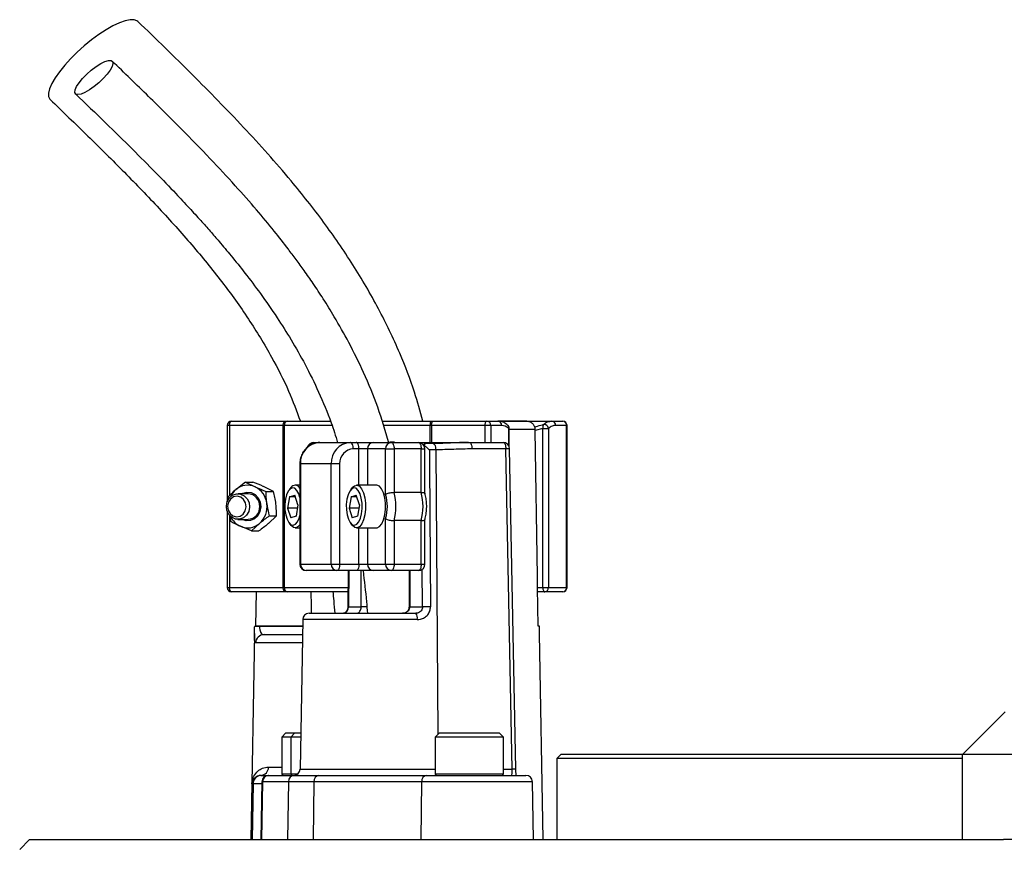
# Model space of a CAD drawing. Header units: millimetres. Extents: x 1474 to 2489, y 639 to 3445.
# Tile 5 of 6: x 1730 to 1961, y 3003 to 3197. Entities that reach past the tile are written whole.
import ezdxf

# ---------------------------------------------------------------- set-up
doc = ezdxf.new("R2010")
doc.units = ezdxf.units.MM

msp = doc.modelspace()

# ---------------------------------------------------------------- linework, layer by layer
at = {"color": 7, "linetype": 'Continuous', "lineweight": 25}
for p, q in [((1780.04, 3103.26), (1792.58, 3103.26)), ((1792.58, 3103.26), (1793.09, 3103.26)), ((1793.09, 3103.26), (1803.17, 3103.26)), ((1815.28, 3103.26), (1826.71, 3103.26)), ((1826.71, 3103.26), (1827.31, 3103.26)), ((1827.31, 3103.26), (1839.85, 3103.26)), ((1839.85, 3103.26), (1842.41, 3103.26)), ((1842.46, 3103.26), (1855.04, 3103.26)), ((1849.2, 3103.26), (1842.53, 3103.26)), ((1855.04, 3103.26), (1857.6, 3103.26)), ((1779.04, 3102.26), (1779.04, 3084.36)), ((1792.16, 3102.26), (1779.61, 3102.26)), ((1792.42, 3102.26), (1792.16, 3102.26)), ((1792.16, 3064.26), (1792.16, 3102.26)), ((1792.42, 3102.26), (1792.42, 3064.26)), ((1826.88, 3102.26), (1826.59, 3102.26)), ((1839.43, 3102.26), (1826.88, 3102.26)), ((1840.76, 3102.26), (1839.43, 3102.26)), ((1843.31, 3102.26), (1840.76, 3102.26)), ((1845.08, 3097.25), (1845.08, 3101.56)), ((1851.11, 3101.09), (1851.1, 3101.3)), ((1852.95, 3101.56), (1851.11, 3101.09)), ((1852.95, 3064.26), (1852.95, 3101.56)), ((1852.95, 3101.56), (1854.28, 3101.56)), ((1854.28, 3101.56), (1854.28, 3064.26)), ((1858.51, 3102.26), (1855.95, 3102.26)), ((1858.51, 3064.26), (1858.51, 3102.26)), ((1858.6, 3064.26), (1858.6, 3102.26)), ((1799.31, 3098.26), (1800.73, 3098.26)), ((1800.73, 3098.26), (1807.91, 3098.26)), ((1807.91, 3098.26), (1809.27, 3098.26)), ((1809.27, 3098.26), (1813.26, 3098.26)), ((1813.26, 3098.26), (1817.48, 3098.26)), ((1817.48, 3098.26), (1823.83, 3098.26)), ((1823.83, 3098.26), (1835.73, 3098.26)), ((1835.73, 3098.26), (1843.66, 3098.26)), ((1809.9, 3096.76), (1808.54, 3096.76)), ((1811.9, 3096.76), (1809.9, 3096.76)), ((1816.12, 3096.76), (1811.9, 3096.76)), ((1816.12, 3086.09), (1816.12, 3096.76)), ((1816.12, 3096.76), (1818.12, 3096.76)), ((1818.12, 3096.76), (1818.12, 3086.58)), ((1824.46, 3096.76), (1818.12, 3096.76)), ((1824.46, 3086.58), (1824.46, 3096.76)), ((1825.33, 3086.3), (1825.33, 3096.76)), ((1825.63, 3097.98), (1825.52, 3098)), ((1827.23, 3098), (1825.69, 3098)), ((1827.87, 3096.53), (1826.38, 3096.53)), ((1844.29, 3096.79), (1836.36, 3096.79)), ((1845.74, 3021.74), (1844.29, 3096.79)), ((1846.61, 3021.74), (1845.16, 3096.79)), ((1796.05, 3093.26), (1796.05, 3069.76)), ((1803.38, 3093.26), (1796.19, 3093.26)), ((1796.19, 3093.26), (1796.19, 3069.76)), ((1805.37, 3093.26), (1803.38, 3093.26)), ((1803.38, 3069.76), (1803.38, 3093.26)), ((1805.37, 3093.26), (1805.37, 3069.76)), ((1783.32, 3088.98), (1781.07, 3087.21)), ((1783.32, 3088.98), (1785.56, 3087.89)), ((1783.32, 3088.98), (1785.06, 3088.98)), ((1789.9, 3086.8), (1787.67, 3087.89)), ((1788.17, 3086.8), (1789.9, 3086.8)), ((1793.97, 3087.69), (1793.55, 3087.15)), ((1796.05, 3088.26), (1794.96, 3088.26)), ((1808.34, 3087.69), (1807.92, 3087.15)), ((1813.99, 3088.26), (1809.33, 3088.26)), ((1824.46, 3086.58), (1818.12, 3086.58)), ((1779.19, 3085.44), (1779.22, 3084.71)), ((1783.94, 3086.26), (1781.57, 3086.26)), ((1793.67, 3085.55), (1793.2, 3082.89)), ((1793.67, 3085.55), (1794.88, 3085.93)), ((1795, 3085.55), (1793.67, 3085.55)), ((1795.62, 3083.64), (1794.88, 3085.93)), ((1808.04, 3085.55), (1807.57, 3082.89)), ((1808.04, 3085.55), (1809.25, 3085.93)), ((1809.37, 3085.55), (1808.04, 3085.55)), ((1809.99, 3083.64), (1809.25, 3085.93)), ((1779.04, 3082.17), (1779.04, 3064.26)), ((1793.2, 3082.89), (1793.95, 3080.6)), ((1795.49, 3082.89), (1793.2, 3082.89)), ((1795.62, 3083.64), (1795.16, 3080.97)), ((1807.57, 3082.89), (1808.32, 3080.6)), ((1809.86, 3082.89), (1807.57, 3082.89)), ((1809.99, 3083.64), (1809.53, 3080.97)), ((1781.57, 3080.26), (1783.94, 3080.26)), ((1790.61, 3081.08), (1788.73, 3079.31)), ((1788.88, 3081.08), (1790.61, 3081.08)), ((1795.16, 3080.97), (1793.95, 3080.6)), ((1809.53, 3080.97), (1808.32, 3080.6)), ((1816.12, 3069.76), (1816.12, 3080.43)), ((1824.46, 3079.95), (1818.12, 3079.95)), ((1818.12, 3079.95), (1818.12, 3069.76)), ((1824.46, 3069.76), (1824.46, 3079.95)), ((1825.33, 3069.76), (1825.33, 3080.22)), ((1784.74, 3077.54), (1782.13, 3078.63)), ((1784.74, 3077.54), (1786.62, 3079.31)), ((1784.74, 3077.54), (1786.48, 3077.54)), ((1793.55, 3079.37), (1793.97, 3078.84)), ((1794.96, 3078.26), (1796.05, 3078.26)), ((1807.92, 3079.37), (1808.34, 3078.84)), ((1809.33, 3078.26), (1813.99, 3078.26)), ((1796.19, 3069.76), (1803.38, 3069.76)), ((1804.74, 3068.26), (1797.55, 3068.26)), ((1803.38, 3069.76), (1805.37, 3069.76)), ((1809.27, 3068.26), (1804.74, 3068.26)), ((1805.37, 3069.76), (1809.9, 3069.76)), ((1807.36, 3068.26), (1807.3, 3059.77)), ((1813.26, 3068.26), (1809.27, 3068.26)), ((1809.9, 3069.76), (1811.9, 3069.76)), ((1811.9, 3069.76), (1816.12, 3069.76)), ((1817.48, 3068.26), (1813.26, 3068.26)), ((1816.12, 3069.76), (1818.12, 3069.76)), ((1823.83, 3068.26), (1817.48, 3068.26)), ((1818.12, 3069.76), (1824.46, 3069.76)), ((1821.63, 3068.26), (1821.63, 3059.76)), ((1779.61, 3064.26), (1792.16, 3064.26)), ((1792.16, 3064.26), (1792.42, 3064.26)), ((1851.87, 3055.26), (1851.72, 3064.26)), ((1851.72, 3064.26), (1852.95, 3064.26)), ((1852.95, 3064.26), (1854.28, 3064.26)), ((1854.28, 3064.26), (1858.51, 3064.26)), ((1792.58, 3063.26), (1780.04, 3063.26)), ((1785.77, 3055.26), (1785.9, 3063.26)), ((1793.09, 3063.26), (1792.58, 3063.26)), ((1807.27, 3063.26), (1793.09, 3063.26)), ((1853.38, 3063.26), (1851.73, 3063.26)), ((1857.6, 3063.26), (1853.38, 3063.26)), ((1807.44, 3059.76), (1810.43, 3059.76)), ((1821.77, 3059.76), (1824.76, 3059.76)), ((1796.72, 3056.79), (1796.11, 3021.74)), ((1798.22, 3058.26), (1823.24, 3058.26)), ((1785.48, 3055.26), (1785.48, 3055.23)), ((1786.64, 3055.26), (1786.64, 3055.23)), ((1796.69, 3055.26), (1786.64, 3055.26)), ((1852.15, 3055.26), (1851.87, 3055.26)), ((1852.15, 3055.23), (1852.15, 3055.26)), ((1852.15, 3055.23), (1852.15, 3055.26)), ((1785.45, 3053.54), (1784.61, 3005.26)), ((1787.67, 3053.26), (1796.66, 3053.26)), ((1853.03, 3005.26), (1852.19, 3053.54)), ((1961.2, 3035.16), (1951.3, 3025.26)), ((1792.8, 3030.26), (1791.8, 3029.26)), ((1791.8, 3029.26), (1791.8, 3020.66)), ((1793.91, 3029.26), (1791.8, 3029.26)), ((1792.8, 3030.26), (1794.91, 3030.26)), ((1794.91, 3030.26), (1793.91, 3029.26)), ((1793.91, 3029.26), (1793.91, 3020.66)), ((1796.24, 3029.26), (1793.91, 3029.26)), ((1794.91, 3030.26), (1796.25, 3030.26)), ((1828.72, 3030.26), (1827.72, 3029.26)), ((1827.72, 3029.26), (1827.72, 3020.66)), ((1843.72, 3029.26), (1827.72, 3029.26)), ((1828.72, 3030.26), (1842.72, 3030.26)), ((1843.72, 3029.26), (1842.72, 3030.26)), ((1843.72, 3020.66), (1843.72, 3029.26)), ((1857.2, 3025.26), (1856.2, 3024.26)), ((1857.2, 3025.26), (1951.3, 3025.26)), ((1951.2, 3005.26), (1951.2, 3025.26)), ((1951.2, 3025.26), (1971.2, 3025.26)), ((1856.2, 3024.26), (1856.2, 3005.26)), ((1951.2, 3024.26), (1856.2, 3024.26)), ((1786.94, 3020.26), (1787.1, 3020.26)), ((1787.1, 3020.26), (1788.65, 3020.26)), ((1788.65, 3020.26), (1788.81, 3020.26)), ((1788.81, 3020.26), (1794.86, 3020.26)), ((1794.86, 3020.26), (1800.5, 3020.26)), ((1800.5, 3020.26), (1825.71, 3020.26)), ((1825.71, 3020.26), (1848.99, 3020.26)), ((1784.84, 3018.3), (1784.61, 3005.26)), ((1785.1, 3018.3), (1784.84, 3018.3)), ((1785.1, 3018.3), (1784.87, 3005.26)), ((1787.15, 3018.79), (1786.91, 3005.26)), ((1787.33, 3018.79), (1787.1, 3005.26)), ((1793.37, 3018.79), (1787.33, 3018.79)), ((1793.37, 3018.79), (1793.14, 3005.26)), ((1799.36, 3018.79), (1793.37, 3018.79)), ((1799.36, 3018.79), (1799.18, 3005.26)), ((1824.57, 3018.79), (1799.36, 3018.79)), ((1824.57, 3018.79), (1824.4, 3005.26)), ((1850.72, 3005.26), (1850.49, 3018.79)), ((1732.78, 3005.26), (1730.47, 3002.95)), ((1732.78, 3005.26), (1960.76, 3005.26)), ((1971.2, 3005.26), (1960.76, 3005.26))]:
    msp.add_line(p, q, dxfattribs=at)
at = {"color": 1, "linetype": 'Continuous', "lineweight": 25}
for p, q in [((1779.61, 3102.26), (1779.04, 3102.26)), ((1779.61, 3102.26), (1779.61, 3085.85)), ((1803.52, 3102.26), (1792.42, 3102.26)), ((1826.59, 3102.26), (1815.59, 3102.26)), ((1826.59, 3098.26), (1826.59, 3102.26)), ((1826.88, 3102.26), (1826.88, 3098.26)), ((1839.43, 3098.26), (1839.43, 3102.26)), ((1840.76, 3102.26), (1840.76, 3098.26)), ((1844.98, 3097.47), (1844.98, 3101.56)), ((1844.98, 3101.56), (1845.08, 3101.56)), ((1851.1, 3101.3), (1845.08, 3101.3)), ((1858.6, 3102.26), (1858.51, 3102.26)), ((1809.9, 3088.26), (1809.9, 3096.76)), ((1811.9, 3096.76), (1811.9, 3088.26)), ((1824.46, 3096.76), (1825.33, 3096.76)), ((1827.87, 3096.53), (1828.36, 3029.9)), ((1796.19, 3093.26), (1796.05, 3093.26)), ((1779.61, 3081.12), (1779.61, 3064.26)), ((1809.9, 3069.76), (1809.9, 3078.26)), ((1811.9, 3078.26), (1811.9, 3069.76)), ((1796.05, 3069.76), (1796.19, 3069.76)), ((1807.5, 3068.26), (1807.44, 3059.76)), ((1810.43, 3059.76), (1810.43, 3068.26)), ((1821.77, 3068.26), (1821.77, 3059.76)), ((1824.46, 3069.76), (1825.33, 3069.76)), ((1824.76, 3059.76), (1824.7, 3068.57)), ((1779.04, 3064.26), (1779.61, 3064.26)), ((1792.42, 3064.26), (1807.32, 3064.26)), ((1858.51, 3064.26), (1858.6, 3064.26)), ((1811.75, 3059.76), (1810.43, 3059.76)), ((1821.77, 3059.76), (1821.63, 3059.76)), ((1823.56, 3056.79), (1796.72, 3056.79)), ((1786.64, 3055.23), (1796.69, 3055.23)), ((1796.62, 3051.3), (1785.69, 3051.3)), ((1788.72, 3022.23), (1791.8, 3022.23)), ((1791.8, 3020.66), (1793.91, 3020.66)), ((1793.91, 3020.66), (1795.63, 3020.66)), ((1796.11, 3021.74), (1827.72, 3021.74)), ((1827.72, 3020.66), (1843.72, 3020.66)), ((1843.72, 3021.74), (1845.74, 3021.74)), ((1787.14, 3018.3), (1785.1, 3018.3)), ((1787.33, 3018.79), (1787.15, 3018.79)), ((1850.49, 3018.79), (1824.57, 3018.79))]:
    msp.add_line(p, q, dxfattribs=at)
at = {"color": 7, "linetype": 'Continuous', "lineweight": 25, "flags": 128}
for points in [[(1758.11, 3196.92), (1757.93, 3197.07), (1757.23, 3197.31), (1756.3, 3197.31), (1755.14, 3197.07), (1753.8, 3196.58), (1752.3, 3195.86), (1750.69, 3194.94), (1749.01, 3193.83), (1747.29, 3192.56), (1745.59, 3191.17), (1743.94, 3189.69), (1742.4, 3188.16), (1741, 3186.62), (1739.78, 3185.11), (1738.76, 3183.67), (1737.98, 3182.34), (1737.46, 3181.15), (1737.2, 3180.13), (1737.22, 3179.3), (1737.52, 3178.7), (1737.58, 3178.63)], [(1744.11, 3179.77), (1743.62, 3179.9), (1743.4, 3180.27), (1743.46, 3180.86), (1743.79, 3181.63), (1744.38, 3182.54), (1745.19, 3183.52), (1746.16, 3184.53), (1747.24, 3185.48), (1748.36, 3186.33), (1749.45, 3187.01), (1750.43, 3187.5), (1751.25, 3187.75), (1751.86, 3187.75), (1752.22, 3187.5), (1752.3, 3187.01), (1752.1, 3186.33), (1751.64, 3185.48), (1750.94, 3184.53), (1750.04, 3183.52), (1749, 3182.54), (1747.89, 3181.63), (1746.78, 3180.86), (1745.74, 3180.27), (1744.83, 3179.9), (1744.11, 3179.77)], [(1779.61, 3102.26), (1779.62, 3102.46), (1779.64, 3102.65), (1779.68, 3102.82), (1779.74, 3102.97), (1779.8, 3103.09), (1779.87, 3103.19), (1779.95, 3103.24), (1780.04, 3103.26)], [(1792.16, 3102.26), (1792.17, 3102.46), (1792.19, 3102.65), (1792.23, 3102.82), (1792.28, 3102.97), (1792.35, 3103.09), (1792.42, 3103.19), (1792.5, 3103.24), (1792.58, 3103.26)], [(1826.88, 3102.26), (1826.89, 3102.46), (1826.92, 3102.65), (1826.95, 3102.82), (1827.01, 3102.97), (1827.07, 3103.09), (1827.14, 3103.19), (1827.22, 3103.24), (1827.31, 3103.26)], [(1839.43, 3102.26), (1839.44, 3102.46), (1839.46, 3102.65), (1839.5, 3102.82), (1839.55, 3102.97), (1839.62, 3103.09), (1839.69, 3103.19), (1839.77, 3103.24), (1839.85, 3103.26)], [(1851.72, 3064.26), (1851.67, 3066.88), (1851.11, 3101.09)], [(1808.54, 3096.76), (1808.53, 3097.06), (1808.5, 3097.34), (1808.44, 3097.6), (1808.36, 3097.82), (1808.26, 3098.01), (1808.15, 3098.15), (1808.03, 3098.23), (1807.91, 3098.26)], [(1809.9, 3096.76), (1809.89, 3097.06), (1809.85, 3097.34), (1809.8, 3097.6), (1809.72, 3097.82), (1809.62, 3098.01), (1809.51, 3098.15), (1809.39, 3098.23), (1809.27, 3098.26)], [(1817.48, 3098.26), (1817.61, 3098.23), (1817.72, 3098.15), (1817.83, 3098.01), (1817.93, 3097.82), (1818.01, 3097.6), (1818.07, 3097.34), (1818.1, 3097.06), (1818.12, 3096.76)], [(1823.83, 3098.26), (1823.95, 3098.23), (1824.07, 3098.15), (1824.18, 3098.01), (1824.27, 3097.82), (1824.35, 3097.6), (1824.41, 3097.34), (1824.45, 3097.06), (1824.46, 3096.76)], [(1835.73, 3098.26), (1835.85, 3098.23), (1835.97, 3098.15), (1836.07, 3098.02), (1836.17, 3097.83), (1836.25, 3097.61), (1836.31, 3097.35), (1836.35, 3097.08), (1836.36, 3096.79)], [(1843.66, 3098.26), (1843.78, 3098.23), (1843.9, 3098.15), (1844.01, 3098.02), (1844.1, 3097.83), (1844.18, 3097.61), (1844.24, 3097.35), (1844.28, 3097.08), (1844.29, 3096.79)], [(1826.38, 3096.53), (1826.4, 3093.53), (1826.49, 3081.53), (1826.65, 3059.79)], [(1782.4, 3086.26), (1782.69, 3086.41), (1783.68, 3086.65), (1784.69, 3086.53), (1785.6, 3086.05), (1786.33, 3085.27), (1786.78, 3084.27), (1786.92, 3083.16), (1786.72, 3082.07), (1786.22, 3081.1), (1785.45, 3080.37), (1784.51, 3079.95), (1783.5, 3079.89), (1782.53, 3080.19), (1782.4, 3080.26)], [(1796.05, 3085.34), (1795.78, 3086.26), (1795.36, 3087.05), (1794.87, 3087.53), (1794.35, 3087.66), (1793.83, 3087.44), (1793.35, 3086.88), (1792.97, 3086.02), (1792.7, 3084.95), (1792.57, 3083.73), (1792.58, 3082.48), (1792.75, 3081.29), (1793.05, 3080.27), (1793.46, 3079.48), (1793.95, 3079), (1794.48, 3078.87), (1795, 3079.09), (1795.47, 3079.65), (1795.86, 3080.5), (1796.05, 3081.18)], [(1810.5, 3081.58), (1810.63, 3082.79), (1810.61, 3084.04), (1810.45, 3085.23), (1810.14, 3086.26), (1809.73, 3087.05), (1809.24, 3087.53), (1808.72, 3087.66), (1808.2, 3087.44), (1807.72, 3086.88), (1807.34, 3086.02), (1807.07, 3084.95), (1806.93, 3083.73), (1806.95, 3082.48), (1807.12, 3081.29), (1807.42, 3080.27), (1807.83, 3079.48), (1808.32, 3079), (1808.85, 3078.87), (1809.37, 3079.09), (1809.84, 3079.65), (1810.23, 3080.5), (1810.5, 3081.58)], [(1808.34, 3087.69), (1808.86, 3088.14), (1809.44, 3088.26), (1810, 3088), (1810.52, 3087.39), (1810.94, 3086.48), (1811.25, 3085.33), (1811.42, 3084.03), (1811.42, 3082.66), (1811.28, 3081.35)], [(1815.95, 3081.35), (1816.09, 3082.66), (1816.08, 3084.03), (1815.92, 3085.33), (1815.61, 3086.48), (1815.18, 3087.39), (1814.67, 3088), (1814.1, 3088.26), (1813.99, 3088.26)], [(1778.85, 3083.38), (1779.05, 3084.4), (1779.56, 3085.28), (1780.3, 3085.92), (1781.2, 3086.24), (1782.14, 3086.19), (1783.02, 3085.8), (1783.72, 3085.1), (1784.16, 3084.18), (1784.28, 3083.14), (1784.08, 3082.13), (1783.58, 3081.24), (1782.83, 3080.61), (1781.93, 3080.29), (1780.99, 3080.33), (1780.12, 3080.73), (1779.42, 3081.43), (1778.98, 3082.35), (1778.85, 3083.38)], [(1779.15, 3083.36), (1779.28, 3082.44), (1779.72, 3081.64), (1780.4, 3081.1), (1781.22, 3080.88), (1782.06, 3081.02), (1782.78, 3081.51), (1783.27, 3082.26), (1783.47, 3083.17), (1783.34, 3084.09), (1782.9, 3084.88), (1782.21, 3085.43), (1781.39, 3085.65), (1780.56, 3085.5), (1779.84, 3085.02), (1779.34, 3084.26), (1779.15, 3083.36)], [(1811.28, 3081.35), (1810.99, 3080.17), (1810.57, 3079.23), (1810.07, 3078.58), (1809.51, 3078.28), (1808.93, 3078.35), (1808.39, 3078.79), (1808.34, 3078.84)], [(1813.99, 3078.26), (1814.17, 3078.28), (1814.74, 3078.58), (1815.24, 3079.23), (1815.66, 3080.17), (1815.95, 3081.35)], [(1796.05, 3078.99), (1795.7, 3078.58), (1795.14, 3078.28), (1794.56, 3078.35), (1794.02, 3078.79), (1793.97, 3078.84)], [(1805.37, 3069.76), (1805.36, 3069.47), (1805.32, 3069.19), (1805.26, 3068.93), (1805.19, 3068.7), (1805.09, 3068.52), (1804.98, 3068.38), (1804.86, 3068.29), (1804.74, 3068.26)], [(1809.9, 3069.76), (1809.89, 3069.47), (1809.85, 3069.19), (1809.8, 3068.93), (1809.72, 3068.7), (1809.62, 3068.52), (1809.51, 3068.38), (1809.39, 3068.29), (1809.27, 3068.26)], [(1818.12, 3069.76), (1818.1, 3069.47), (1818.07, 3069.19), (1818.01, 3068.93), (1817.93, 3068.7), (1817.83, 3068.52), (1817.72, 3068.38), (1817.61, 3068.29), (1817.48, 3068.26)], [(1824.46, 3069.76), (1824.45, 3069.47), (1824.41, 3069.19), (1824.35, 3068.93), (1824.27, 3068.7), (1824.18, 3068.52), (1824.07, 3068.38), (1823.95, 3068.29), (1823.83, 3068.26)], [(1780.04, 3063.26), (1779.95, 3063.28), (1779.87, 3063.34), (1779.8, 3063.43), (1779.74, 3063.56), (1779.68, 3063.71), (1779.64, 3063.88), (1779.62, 3064.07), (1779.61, 3064.26)], [(1792.58, 3063.26), (1792.5, 3063.28), (1792.42, 3063.34), (1792.35, 3063.43), (1792.28, 3063.56), (1792.23, 3063.71), (1792.19, 3063.88), (1792.17, 3064.07), (1792.16, 3064.26)], [(1852.95, 3064.26), (1852.96, 3064.07), (1852.98, 3063.88), (1853.02, 3063.71), (1853.08, 3063.56), (1853.14, 3063.43), (1853.21, 3063.34), (1853.29, 3063.28), (1853.38, 3063.26)], [(1798.8, 3058.26), (1798.77, 3060.03), (1798.71, 3063.26)]]:
    msp.add_lwpolyline(points, dxfattribs=at)
at = {"color": 1, "linetype": 'Continuous', "lineweight": 25, "flags": 128}
msp.add_lwpolyline([(1827.23, 3098), (1827.36, 3097.97), (1827.49, 3097.87), (1827.62, 3097.69), (1827.72, 3097.46), (1827.8, 3097.18), (1827.85, 3096.86), (1827.87, 3096.53)], dxfattribs=at)
at = {"color": 7, "linetype": 'Continuous', "lineweight": 25}
for centre, radius, start, end in [((1780.04, 3102.26), 1, 90, 180), ((1793.29, 3102.4), 0.888, 102.8948, 188.7195), ((1828.68, 3102.51), 2.1, 158.9966, 186.7164), ((1839.8, 3102.31), 0.957, 357.3243, 87.0453), ((1842.36, 3102.31), 0.957, 357.3243, 87.0453), ((1855, 3102.31), 0.957, 357.3248, 87.0457), ((1857.6, 3102.26), 1, 0, 90), ((1857.55, 3102.31), 0.957, 357.3246, 87.0455), ((1844.08, 3101.56), 1, 0, 49.0149), ((1854.06, 3101.9), 1.16, 149.5335, 196.8843), ((1853.21, 3101.41), 1.09, 8.2547, 97.5412), ((1800.97, 3093.49), 4.78, 92.9526, 182.6748), ((1799.31, 3096.76), 1.5, 90, 161.7131), ((1808.16, 3093.49), 4.78, 92.9525, 182.675), ((1813.33, 3096.83), 1.43, 92.953, 182.6748), ((1817.56, 3096.83), 1.43, 92.952, 182.6758), ((1823.83, 3096.76), 1.5, 0, 90), ((1843.66, 3096.76), 1.5, 1.106, 90), ((1808.72, 3093.42), 3.35, 92.9515, 182.6759), ((1784.3, 3083.48), 4.94, 130.867, 155.0666), ((1783.84, 3084.06), 4.2, 65.8566, 131.3412), ((1783.41, 3083.43), 4.95, 5.8989, 64.3223), ((1794.97, 3087.04), 1.19, 24.5811, 147.3176), ((1805.48, 3083.26), 13.07, 345.2947, 14.7053), ((1811.82, 3083.26), 13.07, 345.2947, 14.7053), ((1783.8, 3083.4), 2.87, 357.2437, 87.1284), ((1807.04, 3083.26), 9.52, 342.7104, 17.2896), ((1783.82, 3083.1), 2.84, 272.4038, 3.224), ((1783.13, 3083.23), 5.25, 311.6718, 7.7402), ((1784.14, 3082.94), 4.75, 204.5341, 244.9942), ((1783.85, 3082.46), 4.2, 245.8524, 311.3454), ((1797.55, 3069.76), 1.5, 180, 270), ((1797.63, 3069.7), 1.43, 177.3232, 267.049), ((1804.81, 3069.7), 1.43, 177.3222, 267.05), ((1813.33, 3069.7), 1.43, 177.3232, 267.049), ((1817.56, 3069.7), 1.43, 177.3222, 267.05), ((1823.83, 3069.76), 1.5, 270, 0), ((1780.04, 3064.26), 1, 180, 270), ((1793.29, 3064.13), 0.888, 171.279, 257.113), ((1853.33, 3064.22), 0.957, 272.9475, 2.6761), ((1857.6, 3064.26), 1, 270, 0), ((1857.55, 3064.22), 0.957, 272.9473, 2.6758), ((1826.57, 2997.25), 62.54, 89.9234, 91.6574), ((1798.22, 3056.76), 1.5, 90, 179), ((1821.61, 3057.13), 1.98, 349.9349, 34.6836), ((1786.06, 3035.33), 19.91, 88.3383, 91.6617), ((1787.68, 3051.27), 1.99, 90.236, 179.2458), ((1786.82, 3022.15), 1.89, 273.5342, 2.2879), ((1787.1, 3018.26), 2, 89.9998, 179.0015), ((1788.65, 3018.76), 1.5, 90, 179), ((1788.82, 3018.77), 1.49, 90.3524, 179.3644), ((1792.2, 3020.66), 0.4, 180, 270), ((1794.86, 3018.77), 1.49, 90.3519, 179.365), ((1794.31, 3020.66), 0.4, 180, 270), ((1794.61, 3021.76), 1.5, 270, 359), ((1800.7, 3018.93), 1.35, 98.8922, 186.0282), ((1825.92, 3018.93), 1.35, 98.8922, 186.0282), ((1828.12, 3020.66), 0.4, 180, 270), ((1843.32, 3020.66), 0.4, 270, 0), ((1848.99, 3018.76), 1.5, 1, 90)]:
    msp.add_arc(centre, radius, start, end, dxfattribs=at)
at = {"color": 1, "linetype": 'Continuous', "lineweight": 25}
for centre, radius, start, end in [((1844.19, 3101.72), 0.81, 348.9377, 46.9424), ((1799.35, 3096.9), 1.37, 91.6017, 160.7444), ((1844.77, 3082.3), 14.49, 88.4695, 91.8934), ((1807.41, 3060.34), 0.578, 258.6349, 272.6235), ((1846.22, 3007.31), 14.43, 88.4621, 91.9007)]:
    msp.add_arc(centre, radius, start, end, dxfattribs=at)
at = {"color": 7, "linetype": 'Continuous', "lineweight": 25}
msp.add_ellipse((1845.6, 3021.76), major_axis=(-0.05, 1.5), ratio=0.095736, start_param=3.138413, end_param=4.691756, dxfattribs=at)
for points, knots in [([(1824.87, 3103.26), (1824.25, 3105.53), (1822.75, 3110.96), (1819.32, 3119.8), (1814.53, 3129.81), (1808.54, 3140.05), (1801.67, 3150.03), (1793.15, 3160.81), (1782.84, 3172.31), (1770.76, 3184.65), (1762.38, 3192.78), (1758.11, 3196.92)], [0, 0, 0, 0, 0.05895, 0.14111, 0.238658, 0.339874, 0.44357, 0.549599, 0.694805, 0.844557, 1, 1, 1, 1]), ([(1816.92, 3098.19), (1816.09, 3100.98), (1814.42, 3106.6), (1811.17, 3114.41), (1807.7, 3121.46), (1804.49, 3127.18), (1801.67, 3131.75), (1799.3, 3135.35), (1797.17, 3138.41), (1795.23, 3141.1), (1792.91, 3144.18), (1789.84, 3148.08), (1785.72, 3153.05), (1780.72, 3158.71), (1774.84, 3165.04), (1768.06, 3172), (1760.4, 3179.59), (1754.98, 3184.84), (1752.14, 3187.6)], [0, 0, 0, 0, 0.0759973, 0.1527949, 0.2219256, 0.2832403, 0.3265887, 0.3648426, 0.3980497, 0.4262772, 0.4537197, 0.5016101, 0.5597075, 0.6279121, 0.7060812, 0.7941173, 0.8920561, 1, 1, 1, 1]), ([(1743.55, 3179.95), (1745.9, 3177.68), (1750.35, 3173.37), (1756.63, 3167.21), (1762.11, 3161.7), (1766.54, 3157.1), (1770.04, 3153.36), (1772.72, 3150.41), (1775.05, 3147.79), (1777.42, 3145.05), (1780.13, 3141.81), (1783.38, 3137.77), (1787, 3132.95), (1790.62, 3127.75), (1794.12, 3122.22), (1797.41, 3116.43), (1800.58, 3109.96), (1803.17, 3103.85), (1804.42, 3099.79), (1804.9, 3098.22)], [0, 0, 0, 0, 0.096193, 0.1824009, 0.2585833, 0.3247598, 0.3697718, 0.408666, 0.4414685, 0.4721962, 0.5144974, 0.5648683, 0.6232219, 0.6894845, 0.7481585, 0.8117875, 0.8803128, 0.9537721, 1, 1, 1, 1]), ([(1737.58, 3178.63), (1740.53, 3175.78), (1746.37, 3170.14), (1754.93, 3161.67), (1763.09, 3153.21), (1770.74, 3144.7), (1777.77, 3136.11), (1784.06, 3127.37), (1789.29, 3118.78), (1793.38, 3110.78), (1795.3, 3105.61), (1796.18, 3103.26)], [0, 0, 0, 0, 0.129602, 0.256421, 0.379861, 0.499466, 0.614898, 0.72606, 0.833186, 0.924129, 1, 1, 1, 1]), ([(1844.72, 3102.28), (1844.58, 3102.41), (1844.18, 3102.79), (1843.41, 3103.12), (1842.76, 3103.28), (1842.43, 3103.26), (1842.41, 3103.26)], [0, 0, 0, 0, 0.212657, 0.604206, 0.975021, 1, 1, 1, 1]), ([(1849.15, 3103.26), (1849.27, 3103.26), (1849.61, 3103.24), (1850.16, 3103.04), (1850.69, 3102.58), (1850.98, 3102.04), (1851.09, 3101.6), (1851.1, 3101.38), (1851.1, 3101.3)], [0, 0, 0, 0, 0.1181494, 0.3512572, 0.5789759, 0.7958098, 0.9235813, 1, 1, 1, 1]), ([(1853.06, 3102.48), (1853.09, 3102.51), (1853.42, 3102.77), (1854.07, 3103.16), (1854.72, 3103.23), (1855.04, 3103.26)], [0, 0, 0, 0, 0.043868, 0.514838, 1, 1, 1, 1]), ([(1844.98, 3101.56), (1844.96, 3101.58), (1844.43, 3102.04), (1843.86, 3102.15), (1843.31, 3102.26)], [0, 0, 0, 0, 0.044003, 1, 1, 1, 1]), ([(1855.95, 3102.26), (1855.67, 3102.23), (1855.1, 3102.17), (1854.56, 3101.77), (1854.28, 3101.56)], [0, 0, 0, 0, 0.4922529, 1, 1, 1, 1]), ([(1800.73, 3098.26), (1800.47, 3098.25), (1799.83, 3098.22), (1798.83, 3097.89), (1797.83, 3097.25), (1797, 3096.36), (1796.4, 3095.28), (1796.1, 3094.21), (1796.07, 3093.53), (1796.05, 3093.26)], [0, 0, 0, 0, 0.101469, 0.259252, 0.417026, 0.575542, 0.735399, 0.896725, 1, 1, 1, 1]), ([(1818.23, 3098.3), (1817.89, 3098.31), (1817.44, 3098.32), (1817, 3098.29), (1816.89, 3098.29)], [0, 0, 0, 0, 0.7462393, 1, 1, 1, 1]), ([(1835.55, 3098.24), (1835.13, 3098.25), (1833.58, 3098.26), (1830.8, 3098.07), (1828.46, 3098.03), (1827.23, 3098.01)], [0, 0, 0, 0, 0.152452, 0.555608, 1, 1, 1, 1]), ([(1825.44, 3097.94), (1825.28, 3097.89), (1825.11, 3097.83), (1824.97, 3097.72), (1824.96, 3097.71)], [0, 0, 0, 0, 0.9282, 1, 1, 1, 1]), ([(1825.44, 3097.95), (1825.4, 3097.94), (1825.29, 3097.9), (1825.21, 3097.72), (1825.15, 3097.6)], [0, 0, 0, 0, 0.362033, 1, 1, 1, 1]), ([(1825.15, 3097.6), (1825.26, 3097.52), (1825.59, 3097.27), (1826.01, 3096.89), (1826.3, 3096.61), (1826.38, 3096.53), (1826.38, 3096.53)], [0, 0, 0, 0, 0.266462, 0.785933, 0.995189, 1, 1, 1, 1]), ([(1836.36, 3096.79), (1834.94, 3096.74), (1832.11, 3096.64), (1829.28, 3096.56), (1827.87, 3096.53)], [0, 0, 0, 0, 0.500035, 1, 1, 1, 1]), ([(1787.67, 3087.89), (1787.61, 3087.92), (1786.79, 3088.29), (1785.89, 3088.65), (1785.06, 3088.98)], [0, 0, 0, 0, 0.070198, 1, 1, 1, 1]), ([(1781.07, 3087.21), (1781.02, 3087.17), (1780.32, 3086.57), (1779.73, 3085.99), (1779.19, 3085.44)], [0, 0, 0, 0, 0.070197, 1, 1, 1, 1]), ([(1785.56, 3087.89), (1785.61, 3087.87), (1786.43, 3087.5), (1787.33, 3087.14), (1788.17, 3086.8)], [0, 0, 0, 0, 0.070208, 1, 1, 1, 1]), ([(1788.33, 3083.94), (1788.27, 3084.43), (1788.23, 3084.92), (1788.18, 3085.87), (1788.17, 3086.34), (1788.17, 3086.8)], [0, 0, 0, 0, 0.5, 0.5, 1, 1, 1, 1]), ([(1790.45, 3083.94), (1790.39, 3084.43), (1790.31, 3084.92), (1790.12, 3085.87), (1790.02, 3086.34), (1789.9, 3086.8)], [0, 0, 0, 0, 0.5, 0.5, 1, 1, 1, 1]), ([(1816.12, 3086.09), (1816.12, 3086.09), (1816.18, 3086.14), (1816.34, 3086.24), (1816.7, 3086.38), (1817.16, 3086.49), (1817.65, 3086.56), (1817.96, 3086.57), (1818.12, 3086.58)], [0, 0, 0, 0, 0.00407, 0.176159, 0.390051, 0.595588, 0.797731, 1, 1, 1, 1]), ([(1824.46, 3086.58), (1824.6, 3086.57), (1824.89, 3086.57), (1825.17, 3086.49), (1825.31, 3086.41), (1825.31, 3086.35), (1825.31, 3086.34)], [0, 0, 0, 0, 0.304256, 0.608336, 0.91752, 1, 1, 1, 1]), ([(1825.31, 3080.18), (1825.35, 3080.3), (1825.51, 3080.81), (1825.68, 3081.8), (1825.78, 3083.16), (1825.71, 3084.51), (1825.54, 3085.58), (1825.37, 3086.15), (1825.31, 3086.34)], [0, 0, 0, 0, 0.063378, 0.275955, 0.484318, 0.691403, 0.900076, 1, 1, 1, 1]), ([(1788.33, 3083.94), (1788.45, 3083.19), (1788.6, 3082.22), (1788.83, 3081.29), (1788.88, 3081.08)], [0, 0, 0, 0, 0.77312, 1, 1, 1, 1]), ([(1790.61, 3081.08), (1790.61, 3081.29), (1790.61, 3082.22), (1790.52, 3083.19), (1790.45, 3083.94)], [0, 0, 0, 0, 0.226881, 1, 1, 1, 1]), ([(1779.61, 3081.12), (1779.65, 3080.87), (1779.73, 3080.39), (1779.85, 3079.93), (1779.9, 3079.72)], [0, 0, 0, 0, 0.538938, 1, 1, 1, 1]), ([(1782.13, 3078.63), (1782.07, 3078.66), (1781.26, 3079.03), (1780.55, 3079.39), (1779.9, 3079.72)], [0, 0, 0, 0, 0.070197, 1, 1, 1, 1]), ([(1786.62, 3079.31), (1786.67, 3079.35), (1787.37, 3079.95), (1788.15, 3080.54), (1788.88, 3081.08)], [0, 0, 0, 0, 0.070197, 1, 1, 1, 1]), ([(1816.12, 3080.43), (1816.12, 3080.43), (1816.18, 3080.39), (1816.34, 3080.28), (1816.7, 3080.15), (1817.16, 3080.03), (1817.65, 3079.96), (1817.96, 3079.95), (1818.12, 3079.95)], [0, 0, 0, 0, 0.004054, 0.17616, 0.390039, 0.595588, 0.797732, 1, 1, 1, 1]), ([(1824.46, 3079.95), (1824.6, 3079.95), (1824.89, 3079.96), (1825.17, 3080.03), (1825.31, 3080.11), (1825.31, 3080.17), (1825.31, 3080.19)], [0, 0, 0, 0, 0.305228, 0.610281, 0.920473, 1, 1, 1, 1]), ([(1788.73, 3079.31), (1788.69, 3079.27), (1787.98, 3078.67), (1787.2, 3078.09), (1786.48, 3077.54)], [0, 0, 0, 0, 0.0701971, 1, 1, 1, 1]), ([(1810.85, 3068.25), (1811.14, 3065.82), (1811.54, 3062.5), (1811.81, 3059.16), (1811.88, 3058.26)], [0, 0, 0, 0, 0.730592, 1, 1, 1, 1]), ([(1803.76, 3063.32), (1803.84, 3062.6), (1804.02, 3060.92), (1804.14, 3059.24), (1804.21, 3058.26)], [0, 0, 0, 0, 0.423675, 1, 1, 1, 1]), ([(1806.24, 3058.26), (1806.37, 3058.28), (1806.6, 3058.31), (1806.97, 3058.56), (1807.25, 3058.95), (1807.41, 3059.37), (1807.43, 3059.65), (1807.44, 3059.76)], [0, 0, 0, 0, 0.223243, 0.440296, 0.650428, 0.858472, 1, 1, 1, 1]), ([(1807.28, 3059.77), (1807.28, 3059.66), (1807.28, 3059.37), (1807.12, 3058.94), (1806.86, 3058.56), (1806.55, 3058.32), (1806.34, 3058.26), (1806.26, 3058.27), (1806.25, 3058.27)], [0, 0, 0, 0, 0.121923, 0.307216, 0.497989, 0.699555, 0.925953, 1, 1, 1, 1]), ([(1809.36, 3058.26), (1809.46, 3058.28), (1809.66, 3058.31), (1810, 3058.56), (1810.26, 3058.95), (1810.41, 3059.37), (1810.42, 3059.65), (1810.43, 3059.76)], [0, 0, 0, 0, 0.235676, 0.458402, 0.665056, 0.865788, 1, 1, 1, 1]), ([(1821.62, 3059.76), (1821.61, 3059.61), (1821.59, 3059.27), (1821.36, 3058.83), (1820.99, 3058.47), (1820.55, 3058.27), (1820.23, 3058.28), (1820.12, 3058.29)], [0, 0, 0, 0, 0.191666, 0.399265, 0.615347, 0.859114, 1, 1, 1, 1]), ([(1821.77, 3059.76), (1821.75, 3059.59), (1821.72, 3059.26), (1821.46, 3058.81), (1821.06, 3058.47), (1820.58, 3058.29), (1820.26, 3058.27), (1820.12, 3058.26)], [0, 0, 0, 0, 0.200927, 0.403147, 0.609113, 0.824176, 1, 1, 1, 1]), ([(1824.76, 3059.76), (1824.75, 3059.59), (1824.72, 3059.26), (1824.48, 3058.81), (1824.1, 3058.47), (1823.66, 3058.29), (1823.36, 3058.27), (1823.24, 3058.26)], [0, 0, 0, 0, 0.208915, 0.418072, 0.628465, 0.842727, 1, 1, 1, 1]), ([(1823.56, 3056.79), (1823.81, 3056.8), (1824.4, 3056.84), (1825.27, 3057.2), (1826.04, 3057.88), (1826.56, 3058.77), (1826.62, 3059.45), (1826.65, 3059.79)], [0, 0, 0, 0, 0.156441, 0.373187, 0.586075, 0.794614, 1, 1, 1, 1]), ([(1785.45, 3053.54), (1785.45, 3053.55), (1785.45, 3053.91), (1785.47, 3054.54), (1785.48, 3055.1), (1785.48, 3055.23)], [0, 0, 0, 0, 0.033793, 0.78411, 1, 1, 1, 1]), ([(1785.48, 3055.26), (1785.5, 3055.26), (1785.54, 3055.26), (1785.88, 3055.26), (1786.28, 3055.26), (1786.56, 3055.26), (1786.64, 3055.26)], [0, 0, 0, 0, 0.293559, 0.587116, 0.880653, 1, 1, 1, 1]), ([(1786.64, 3055.23), (1786.64, 3055.16), (1786.63, 3054.9), (1786.65, 3054.62), (1786.71, 3054.23), (1786.78, 3054.01), (1786.94, 3053.64), (1787.19, 3053.33), (1787.51, 3053.28), (1787.67, 3053.26)], [0, 0, 0, 0, 0.049494, 0.20231, 0.223833, 0.401931, 0.436548, 0.70672, 1, 1, 1, 1]), ([(1852.19, 3053.54), (1852.19, 3053.55), (1852.18, 3053.91), (1852.17, 3054.54), (1852.16, 3055.1), (1852.15, 3055.23)], [0, 0, 0, 0, 0.033793, 0.78411, 1, 1, 1, 1]), ([(1784.84, 3018.3), (1784.84, 3018.3), (1784.84, 3018.44), (1784.9, 3019.06), (1785.23, 3020.13), (1786.09, 3021.24), (1787.26, 3022.05), (1788.23, 3022.17), (1788.72, 3022.23)], [0, 0, 0, 0, 0.002226, 0.076483, 0.335855, 0.595041, 0.797769, 1, 1, 1, 1]), ([(1786.94, 3020.26), (1786.68, 3020.23), (1786.15, 3020.17), (1785.3, 3019.63), (1784.91, 3018.94), (1784.84, 3018.39), (1784.84, 3018.3), (1784.84, 3018.3)], [0, 0, 0, 0, 0.199841, 0.401094, 0.899213, 0.997713, 1, 1, 1, 1]), ([(1846.71, 3020.26), (1846.69, 3020.41), (1846.65, 3020.77), (1846.62, 3021.31), (1846.61, 3021.67), (1846.61, 3021.74)], [0, 0, 0, 0, 0.338982, 0.863602, 1, 1, 1, 1])]:
    msp.add_open_spline(points, degree=3, knots=knots, dxfattribs=at)
at = {"color": 1, "linetype": 'Continuous', "lineweight": 25}
for points, knots in [([(1851, 3101.89), (1851.48, 3102.05), (1852.16, 3102.27), (1852.86, 3102.43), (1853.06, 3102.48)], [0, 0, 0, 0, 0.704848, 1, 1, 1, 1]), ([(1785.69, 3051.3), (1785.62, 3051.35), (1785.49, 3051.45), (1785.43, 3052.25), (1785.45, 3053.14), (1785.45, 3053.54)], [0, 0, 0, 0, 0.356431, 0.710037, 1, 1, 1, 1])]:
    msp.add_open_spline(points, degree=3, knots=knots, dxfattribs=at)

doc.saveas('drawing.dxf')
